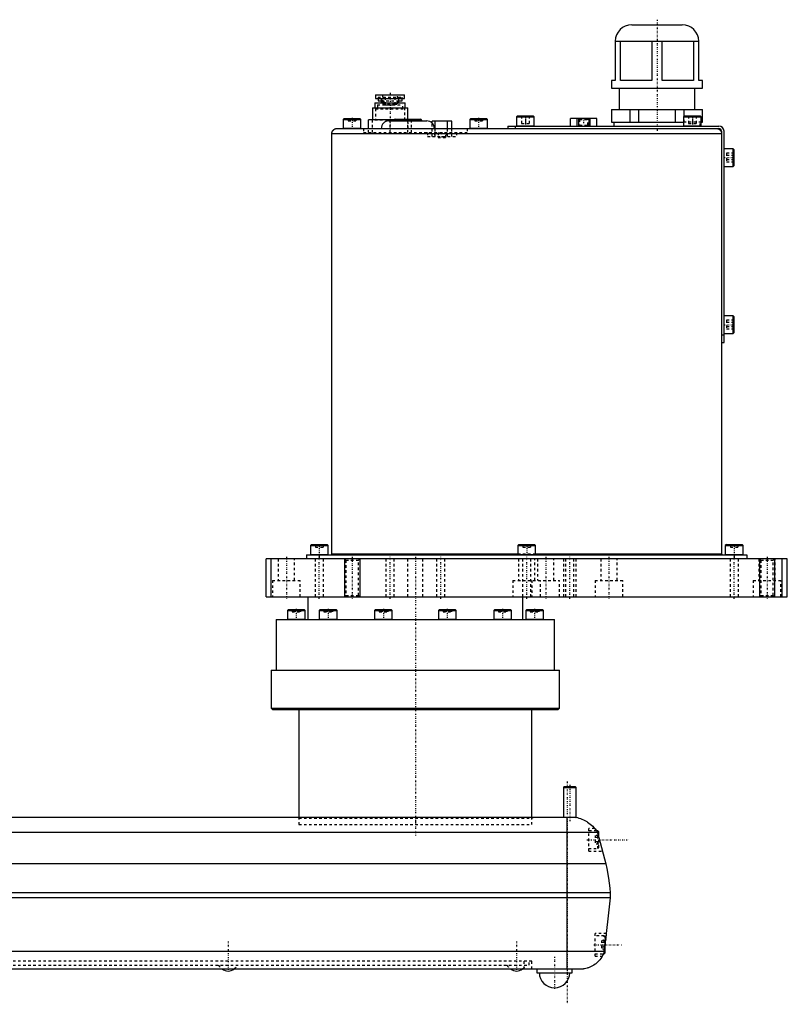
# Model space of a CAD drawing. Extents: x -614 to 147, y -510 to 213.
# Tile 4 of 4: x -156 to 147, y -176 to 213. Entities that reach past the tile are written whole.
import ezdxf

# ---------------------------------------------------------------- set-up
doc = ezdxf.new("R2010")
doc.units = 0
doc.linetypes.add('CENTER', pattern=[1.5, 0.45, -0.5, 0.05, -0.5])
doc.linetypes.add('DASHED', pattern=[2, 1, -1])
for name, color, linetype in [('AM_0', 7, 'CONTINUOUS'), ('AM_10', 7, 'CONTINUOUS'), ('AM_3', 7, 'DASHED'), ('AM_7', 7, 'CENTER')]:
    doc.layers.add(name, color=color, linetype=linetype)

msp = doc.modelspace()

# ---------------------------------------------------------------- linework, layer by layer
at = {"layer": 'AM_0', "color": 7, "linetype": 'CONTINUOUS'}
for p, q in [((85.5, 211), (105.5, 211)), ((79, 204.5), (112, 204.5)), ((79, 204.5), (79, 189)), ((81.02, 189), (81.02, 204.5)), ((93.48, 204.5), (93.48, 189)), ((97.52, 189), (97.52, 204.5)), ((109.98, 204.5), (109.98, 189)), ((112, 189), (112, 204.5)), ((77.5, 189), (77.5, 186)), ((79, 189), (77.5, 189)), ((93.48, 189), (81.02, 189)), ((109.98, 189), (97.52, 189)), ((113.5, 189), (112, 189)), ((113.5, 186), (113.5, 189)), ((-15.75, 183.3), (-15.75, 181.8)), ((-15.75, 183.3), (-4.25, 183.3)), ((-4.25, 181.8), (-4.25, 183.3)), ((77.5, 186), (113.5, 186)), ((80.5, 186), (80.5, 177.5)), ((110.5, 177.5), (110.5, 186)), ((-16, 180.1), (-16, 178.2)), ((-16, 180.1), (-4, 180.1)), ((-15.75, 181.8), (-4.25, 181.8)), ((-14.75, 181.8), (-14.75, 180.9)), ((-14.75, 180.9), (-13.5, 180.9)), ((-13.5, 181.8), (-13.5, 180.1)), ((-6.5, 180.1), (-6.5, 181.8)), ((-6.5, 180.9), (-5.25, 180.9)), ((-5.25, 180.9), (-5.25, 181.8)), ((-4, 178.2), (-4, 180.1)), ((-17, 178.2), (-17, 173.4)), ((-17, 178.2), (-3, 178.2)), ((-3, 173.7), (-3, 178.2)), ((77.5, 177.5), (77.5, 172.5)), ((77.5, 177.5), (113.5, 177.5)), ((77.61, 172.5), (77.61, 177.5)), ((84.81, 177.5), (84.81, 172.5)), ((88.31, 172.5), (88.31, 177.5)), ((102.69, 177.5), (102.69, 172.5)), ((106.19, 174.79), (106.19, 177.5)), ((113.39, 177.5), (113.39, 172.5)), ((113.5, 172.5), (113.5, 177.5)), ((-28.1, 174), (-28.5, 173.6)), ((-28.5, 173.6), (-28.5, 170.1)), ((-28.5, 173.6), (-21.5, 173.6)), ((-28.1, 174), (-21.9, 174)), ((-21.5, 173.6), (-21.9, 174)), ((-21.5, 170.1), (-21.5, 173.6)), ((-18.5, 170), (-18.5, 173.4)), ((-8.46, 173.4), (-18.5, 173.4)), ((-10.5, 173), (4.5, 173)), ((-10, 173), (-10, 173.4)), ((-8.5, 173.2), (-8.5, 173)), ((-8.5, 173.2), (2.5, 173.2)), ((-8, 173.7), (2, 173.7)), ((2.5, 173), (2.5, 173.2)), ((6.6, 172.14), (6.6, 172.9)), ((14.41, 172.9), (6.6, 172.9)), ((7.84, 170), (7.84, 172.9)), ((12.65, 170), (12.65, 172.9)), ((14.41, 170), (14.41, 172.9)), ((21.9, 174), (21.5, 173.6)), ((21.5, 173.6), (21.5, 170.1)), ((21.5, 173.6), (28.5, 173.6)), ((21.9, 174), (28.1, 174)), ((28.5, 173.6), (28.1, 174)), ((28.5, 170.1), (28.5, 173.6)), ((40.4, 175), (40, 174.6)), ((40, 174.6), (40, 171.1)), ((40, 174.6), (47, 174.6)), ((40.4, 175), (46.6, 175)), ((47, 174.6), (46.6, 175)), ((47, 171.1), (47, 174.6)), ((71.7, 174), (61.3, 174)), ((61.3, 171), (61.3, 174)), ((63.9, 171), (63.9, 174)), ((69.1, 171), (69.1, 174)), ((71.7, 171), (71.7, 174)), ((77.5, 172.5), (106.01, 172.5)), ((78.5, 172.5), (78.5, 171)), ((106.4, 175), (106, 174.6)), ((106, 174.6), (106, 171.1)), ((106, 174.6), (113, 174.6)), ((106.4, 175), (112.6, 175)), ((113, 174.6), (112.6, 175)), ((113, 171.1), (113, 174.6)), ((113, 172.5), (113.5, 172.5)), ((-33, 2), (-33, 168)), ((-33, 168), (121, 168)), ((-31, 170), (120, 170)), ((-28.5, 170.1), (-21.5, 170.1)), ((21.5, 170.1), (28.5, 170.1)), ((36.5, 171), (36.5, 170)), ((36.5, 171), (120, 171)), ((39.5, 171), (39.5, 170)), ((40, 171.1), (47, 171.1)), ((106, 171.1), (113, 171.1)), ((121, 169), (121, 2)), ((122, 85.5), (122, 169)), ((125.6, 162), (122.1, 162)), ((122.1, 155), (122.1, 162)), ((126, 161.6), (125.6, 162)), ((125.6, 155), (125.6, 162)), ((126, 155.4), (126, 161.6)), ((122.1, 155), (125.6, 155)), ((125.6, 155), (126, 155.4)), ((125.6, 96), (122.1, 96)), ((122.1, 89), (122.1, 96)), ((126, 95.6), (125.6, 96)), ((125.6, 89), (125.6, 96)), ((126, 89.4), (126, 95.6)), ((121, 88.5), (122, 88.5)), ((122.1, 89), (125.6, 89)), ((125.6, 89), (126, 89.4)), ((121, 85.5), (122, 85.5)), ((-41.1, 5.6), (-41.5, 5.2)), ((-41.5, 5.2), (-41.5, 1.7)), ((-41.5, 5.2), (-34.5, 5.2)), ((-41.1, 5.6), (-34.9, 5.6)), ((-34.5, 5.2), (-34.9, 5.6)), ((-34.5, 1.7), (-34.5, 5.2)), ((40.9, 5.6), (40.5, 5.2)), ((40.5, 5.2), (40.5, 1.7)), ((40.5, 5.2), (47.5, 5.2)), ((40.9, 5.6), (47.1, 5.6)), ((47.5, 5.2), (47.1, 5.6)), ((47.5, 1.7), (47.5, 5.2)), ((122.9, 5.6), (122.5, 5.2)), ((122.5, 5.2), (122.5, 1.7)), ((122.5, 5.2), (129.5, 5.2)), ((122.9, 5.6), (129.1, 5.6)), ((129.5, 5.2), (129.1, 5.6)), ((129.5, 1.7), (129.5, 5.2)), ((-59, -15), (-59, 0)), ((147, 0), (-59, 0)), ((-57, -15), (-57, 0)), ((-43, 1.6), (-43, 0)), ((-43, 1.6), (131, 1.6)), ((-41.5, 1.7), (-34.5, 1.7)), ((-38, 1.6), (-38, 0)), ((-33, 2), (40.5, 2)), ((40.5, 1.7), (47.5, 1.7)), ((47.5, 2), (121, 2)), ((122.5, 1.7), (129.5, 1.7)), ((126, 1.6), (126, 0)), ((131, 1.6), (131, 0)), ((145, -15), (145, 0)), ((147, -15), (147, 0)), ((-59, -15), (147, -15)), ((-42.5, -15), (-42.5, -24)), ((42.5, -24), (42.5, -15)), ((-50.19, -20), (-50.59, -20.4)), ((-50.59, -20.4), (-50.59, -23.9)), ((-50.59, -20.4), (-43.59, -20.4)), ((-50.19, -20), (-43.99, -20)), ((-43.59, -20.4), (-43.99, -20)), ((-43.59, -23.9), (-43.59, -20.4)), ((-37.57, -20), (-37.97, -20.4)), ((-37.97, -20.4), (-37.97, -23.9)), ((-37.97, -20.4), (-30.97, -20.4)), ((-37.57, -20), (-31.37, -20)), ((-30.97, -20.4), (-31.37, -20)), ((-30.97, -23.9), (-30.97, -20.4)), ((-15.72, -20), (-16.12, -20.4)), ((-16.12, -20.4), (-16.12, -23.9)), ((-16.12, -20.4), (-9.12, -20.4)), ((-15.72, -20), (-9.52, -20)), ((-9.12, -20.4), (-9.52, -20)), ((-9.12, -23.9), (-9.12, -20.4)), ((9.52, -20), (9.12, -20.4)), ((9.12, -20.4), (9.12, -23.9)), ((9.12, -20.4), (16.12, -20.4)), ((9.52, -20), (15.72, -20)), ((16.12, -20.4), (15.72, -20)), ((16.12, -23.9), (16.12, -20.4)), ((31.37, -20), (30.97, -20.4)), ((30.97, -20.4), (30.97, -23.9)), ((30.97, -20.4), (37.97, -20.4)), ((31.37, -20), (37.57, -20)), ((37.97, -20.4), (37.57, -20)), ((37.97, -23.9), (37.97, -20.4)), ((43.99, -20), (43.59, -20.4)), ((43.59, -20.4), (43.59, -23.9)), ((43.59, -20.4), (50.59, -20.4)), ((43.99, -20), (50.19, -20)), ((50.59, -20.4), (50.19, -20)), ((50.59, -23.9), (50.59, -20.4)), ((-55, -24), (-55, -44)), ((-55, -24), (55, -24)), ((-50.59, -23.9), (-43.59, -23.9)), ((-37.97, -23.9), (-30.97, -23.9)), ((-16.12, -23.9), (-9.12, -23.9)), ((9.12, -23.9), (16.12, -23.9)), ((30.97, -23.9), (37.97, -23.9)), ((43.59, -23.9), (50.59, -23.9)), ((55, -44), (55, -24)), ((-57, -44), (-57, -59)), ((-57, -44), (57, -44)), ((57, -59), (57, -44)), ((-57, -59), (-56.5, -59.5)), ((-57, -59), (57, -59)), ((-56.5, -59.5), (56.5, -59.5)), ((-46, -59.5), (-46, -102)), ((46, -102), (46, -59.5)), ((56.5, -59.5), (57, -59)), ((58.8, -90), (58.5, -90.3)), ((58.5, -90.3), (58.5, -102)), ((58.5, -90.3), (63.5, -90.3)), ((58.8, -90), (63.2, -90)), ((63.5, -90.3), (63.2, -90)), ((63.5, -102.15), (63.5, -90.3)), ((-331, -102), (62.5, -102)), ((60, -162), (60, -102)), ((72, -108.15), (-340.5, -108.15)), ((72.1, -107.5), (71.6, -107.5)), ((72, -108.15), (75.25, -120.5)), ((72.5, -107.9), (72.1, -107.5)), ((72.1, -108.53), (72.1, -107.5)), ((72.5, -110.04), (72.5, -107.9)), ((75.25, -120.5), (-343.75, -120.5)), ((77, -132), (-345.5, -132)), ((77, -132), (77, -134)), ((77, -134), (-345.5, -134)), ((77, -134), (74.65, -155.2)), ((74.65, -155.2), (-343.15, -155.2)), ((74.6, -156), (74.6, -155.35)), ((74.6, -156), (75, -155.6)), ((75, -155.6), (75, -152.04)), ((74.35, -156), (74.6, -156)), ((-335, -162), (66.5, -162)), ((48, -162), (48, -163.5)), ((62, -163.5), (62, -162)), ((48, -163.5), (62, -163.5))]:
    msp.add_line(p, q, dxfattribs=at)
for points in [[(-33, 168, 0), (-33, 168.01, 0), (-33, 168.04, 0), (-33, 168.07, 0), (-33, 168.09, 0), (-33, 168.1, 0), (-33, 168.13, 0), (-32.99, 168.16, 0), (-32.99, 168.19, 0), (-32.99, 168.22, 0), (-32.98, 168.25, 0), (-32.98, 168.26, 0), (-32.98, 168.28, 0), (-32.98, 168.3, 0), (-32.97, 168.33, 0), (-32.97, 168.36, 0), (-32.96, 168.39, 0), (-32.96, 168.42, 0), (-32.95, 168.43, 0), (-32.95, 168.45, 0), (-32.94, 168.48, 0), (-32.94, 168.5, 0), (-32.93, 168.52, 0), (-32.93, 168.53, 0), (-32.92, 168.56, 0), (-32.91, 168.59, 0), (-32.91, 168.6, 0), (-32.9, 168.62, 0), (-32.89, 168.64, 0), (-32.88, 168.67, 0), (-32.87, 168.7, 0), (-32.86, 168.72, 0), (-32.85, 168.75, 0), (-32.85, 168.77, 0), (-32.84, 168.78, 0), (-32.83, 168.81, 0), (-32.82, 168.83, 0), (-32.81, 168.86, 0), (-32.79, 168.88, 0), (-32.78, 168.91, 0), (-32.77, 168.92, 0), (-32.77, 168.94, 0), (-32.75, 168.96, 0), (-32.74, 168.99, 0), (-32.72, 169.01, 0), (-32.71, 169.04, 0), (-32.69, 169.06, 0), (-32.69, 169.07, 0), (-32.68, 169.09, 0), (-32.66, 169.11, 0), (-32.65, 169.14, 0), (-32.63, 169.16, 0), (-32.61, 169.18, 0), (-32.6, 169.21, 0), (-32.59, 169.22, 0), (-32.58, 169.23, 0), (-32.56, 169.25, 0), (-32.54, 169.27, 0), (-32.52, 169.3, 0), (-32.5, 169.32, 0), (-32.48, 169.34, 0), (-32.47, 169.35, 0), (-32.46, 169.36, 0), (-32.44, 169.38, 0), (-32.42, 169.4, 0), (-32.41, 169.41, 0), (-32.4, 169.42, 0), (-32.38, 169.44, 0), (-32.36, 169.46, 0), (-32.35, 169.47, 0), (-32.34, 169.48, 0), (-32.32, 169.5, 0), (-32.3, 169.52, 0), (-32.27, 169.54, 0), (-32.25, 169.56, 0), (-32.23, 169.58, 0), (-32.22, 169.59, 0), (-32.21, 169.6, 0), (-32.18, 169.61, 0), (-32.16, 169.63, 0), (-32.14, 169.65, 0), (-32.11, 169.66, 0), (-32.09, 169.68, 0), (-32.07, 169.69, 0), (-32.06, 169.69, 0), (-32.04, 169.71, 0), (-32.01, 169.72, 0), (-31.92, 169.77, 0), (-31.77, 169.85, 0), (-31.6, 169.91, 0), (-31.52, 169.93, 0), (-31.43, 169.95, 0), (-31.26, 169.98, 0), (-31.09, 170, 0), (-31, 170, 0)], [(119, 170, 0), (119.09, 170, 0), (119.26, 169.98, 0), (119.43, 169.95, 0), (119.52, 169.93, 0), (119.6, 169.91, 0), (119.77, 169.85, 0), (119.92, 169.77, 0), (120.01, 169.72, 0), (120.04, 169.71, 0), (120.06, 169.69, 0), (120.07, 169.69, 0), (120.09, 169.68, 0), (120.11, 169.66, 0), (120.14, 169.65, 0), (120.16, 169.63, 0), (120.18, 169.61, 0), (120.21, 169.6, 0), (120.22, 169.59, 0), (120.23, 169.58, 0), (120.25, 169.56, 0), (120.27, 169.54, 0), (120.3, 169.52, 0), (120.32, 169.5, 0), (120.34, 169.48, 0), (120.35, 169.47, 0), (120.36, 169.46, 0), (120.38, 169.44, 0), (120.4, 169.42, 0), (120.41, 169.41, 0), (120.42, 169.4, 0), (120.44, 169.38, 0), (120.46, 169.36, 0), (120.47, 169.35, 0), (120.48, 169.34, 0), (120.5, 169.32, 0), (120.52, 169.3, 0), (120.54, 169.27, 0), (120.56, 169.25, 0), (120.58, 169.23, 0), (120.59, 169.22, 0), (120.6, 169.21, 0), (120.61, 169.18, 0), (120.63, 169.16, 0), (120.65, 169.14, 0), (120.66, 169.11, 0), (120.68, 169.09, 0), (120.69, 169.07, 0), (120.69, 169.06, 0), (120.71, 169.04, 0), (120.72, 169.01, 0), (120.74, 168.99, 0), (120.75, 168.96, 0), (120.77, 168.94, 0), (120.77, 168.92, 0), (120.78, 168.91, 0), (120.79, 168.88, 0), (120.81, 168.86, 0), (120.82, 168.83, 0), (120.83, 168.81, 0), (120.84, 168.78, 0), (120.85, 168.77, 0), (120.85, 168.75, 0), (120.86, 168.72, 0), (120.87, 168.7, 0), (120.88, 168.67, 0), (120.89, 168.64, 0), (120.9, 168.62, 0), (120.91, 168.6, 0), (120.91, 168.59, 0), (120.92, 168.56, 0), (120.93, 168.53, 0), (120.93, 168.52, 0), (120.94, 168.5, 0), (120.94, 168.48, 0), (120.95, 168.45, 0), (120.95, 168.43, 0), (120.96, 168.42, 0), (120.96, 168.39, 0), (120.97, 168.36, 0), (120.97, 168.33, 0), (120.98, 168.3, 0), (120.98, 168.28, 0), (120.98, 168.26, 0), (120.98, 168.25, 0), (120.99, 168.22, 0), (120.99, 168.19, 0), (120.99, 168.16, 0), (121, 168.13, 0), (121, 168.1, 0), (121, 168.09, 0), (121, 168.07, 0), (121, 168.04, 0), (121, 168.01, 0), (121, 168, 0)], [(-33.4, 1.6, 0), (-33.38, 1.6, 0), (-33.35, 1.6, 0), (-33.31, 1.61, 0), (-33.3, 1.61, 0), (-33.28, 1.62, 0), (-33.25, 1.63, 0), (-33.22, 1.65, 0), (-33.2, 1.66, 0), (-33.19, 1.66, 0), (-33.19, 1.66, 0), (-33.19, 1.66, 0), (-33.18, 1.66, 0), (-33.18, 1.67, 0), (-33.17, 1.67, 0), (-33.17, 1.67, 0), (-33.16, 1.68, 0), (-33.16, 1.68, 0), (-33.16, 1.68, 0), (-33.15, 1.68, 0), (-33.15, 1.69, 0), (-33.15, 1.69, 0), (-33.14, 1.7, 0), (-33.14, 1.7, 0), (-33.13, 1.7, 0), (-33.13, 1.71, 0), (-33.13, 1.71, 0), (-33.12, 1.71, 0), (-33.12, 1.72, 0), (-33.12, 1.72, 0), (-33.12, 1.72, 0), (-33.11, 1.72, 0), (-33.11, 1.73, 0), (-33.11, 1.73, 0), (-33.1, 1.73, 0), (-33.1, 1.74, 0), (-33.1, 1.74, 0), (-33.09, 1.75, 0), (-33.09, 1.75, 0), (-33.08, 1.75, 0), (-33.08, 1.76, 0), (-33.08, 1.76, 0), (-33.08, 1.76, 0), (-33.07, 1.77, 0), (-33.07, 1.77, 0), (-33.07, 1.78, 0), (-33.06, 1.78, 0), (-33.06, 1.79, 0), (-33.06, 1.79, 0), (-33.06, 1.79, 0), (-33.06, 1.8, 0), (-33.05, 1.8, 0), (-33.05, 1.81, 0), (-33.05, 1.81, 0), (-33.05, 1.82, 0), (-33.04, 1.82, 0), (-33.04, 1.82, 0), (-33.04, 1.83, 0), (-33.04, 1.83, 0), (-33.03, 1.84, 0), (-33.03, 1.84, 0), (-33.03, 1.85, 0), (-33.03, 1.85, 0), (-33.03, 1.86, 0), (-33.03, 1.86, 0), (-33.02, 1.87, 0), (-33.02, 1.87, 0), (-33.02, 1.88, 0), (-33.02, 1.88, 0), (-33.02, 1.88, 0), (-33.02, 1.89, 0), (-33.01, 1.89, 0), (-33.01, 1.9, 0), (-33.01, 1.9, 0), (-33.01, 1.9, 0), (-33.01, 1.91, 0), (-33.01, 1.91, 0), (-33.01, 1.92, 0), (-33.01, 1.92, 0), (-33.01, 1.93, 0), (-33.01, 1.93, 0), (-33, 1.94, 0), (-33, 1.94, 0), (-33, 1.95, 0), (-33, 1.95, 0), (-33, 1.96, 0), (-33, 1.96, 0), (-33, 1.97, 0), (-33, 1.97, 0), (-33, 1.98, 0), (-33, 1.98, 0), (-33, 1.99, 0), (-33, 1.99, 0), (-33, 2, 0), (-33, 2, 0)], [(121, 2, 0), (121, 2, 0), (121, 1.99, 0), (121, 1.99, 0), (121, 1.98, 0), (121, 1.98, 0), (121, 1.97, 0), (121, 1.97, 0), (121, 1.96, 0), (121, 1.96, 0), (121, 1.95, 0), (121, 1.95, 0), (121, 1.94, 0), (121, 1.94, 0), (121.01, 1.93, 0), (121.01, 1.93, 0), (121.01, 1.92, 0), (121.01, 1.92, 0), (121.01, 1.91, 0), (121.01, 1.91, 0), (121.01, 1.9, 0), (121.01, 1.9, 0), (121.01, 1.9, 0), (121.01, 1.89, 0), (121.02, 1.89, 0), (121.02, 1.88, 0), (121.02, 1.88, 0), (121.02, 1.88, 0), (121.02, 1.87, 0), (121.02, 1.87, 0), (121.03, 1.86, 0), (121.03, 1.86, 0), (121.03, 1.85, 0), (121.03, 1.85, 0), (121.03, 1.84, 0), (121.03, 1.84, 0), (121.04, 1.83, 0), (121.04, 1.83, 0), (121.04, 1.82, 0), (121.04, 1.82, 0), (121.05, 1.82, 0), (121.05, 1.81, 0), (121.05, 1.81, 0), (121.05, 1.8, 0), (121.06, 1.8, 0), (121.06, 1.79, 0), (121.06, 1.79, 0), (121.06, 1.79, 0), (121.06, 1.78, 0), (121.07, 1.78, 0), (121.07, 1.77, 0), (121.07, 1.77, 0), (121.08, 1.76, 0), (121.08, 1.76, 0), (121.08, 1.76, 0), (121.08, 1.75, 0), (121.09, 1.75, 0), (121.09, 1.75, 0), (121.1, 1.74, 0), (121.1, 1.74, 0), (121.1, 1.73, 0), (121.11, 1.73, 0), (121.11, 1.73, 0), (121.11, 1.72, 0), (121.12, 1.72, 0), (121.12, 1.72, 0), (121.12, 1.72, 0), (121.12, 1.71, 0), (121.13, 1.71, 0), (121.13, 1.71, 0), (121.13, 1.7, 0), (121.14, 1.7, 0), (121.14, 1.7, 0), (121.15, 1.69, 0), (121.15, 1.69, 0), (121.15, 1.68, 0), (121.16, 1.68, 0), (121.16, 1.68, 0), (121.16, 1.68, 0), (121.17, 1.67, 0), (121.17, 1.67, 0), (121.18, 1.67, 0), (121.18, 1.66, 0), (121.19, 1.66, 0), (121.19, 1.66, 0), (121.19, 1.66, 0), (121.2, 1.66, 0), (121.22, 1.65, 0), (121.25, 1.63, 0), (121.28, 1.62, 0), (121.3, 1.61, 0), (121.31, 1.61, 0), (121.35, 1.6, 0), (121.38, 1.6, 0), (121.4, 1.6, 0)], [(62.5, -102, 0), (62.81, -102.04, 0), (63.43, -102.13, 0), (64.05, -102.26, 0), (64.35, -102.34, 0), (64.66, -102.42, 0), (65.26, -102.61, 0), (65.85, -102.83, 0), (66.43, -103.08, 0), (66.99, -103.36, 0), (67.55, -103.67, 0), (67.82, -103.83, 0), (68.09, -104.01, 0), (68.62, -104.38, 0), (69.13, -104.78, 0), (69.63, -105.21, 0), (70.12, -105.68, 0), (70.58, -106.18, 0), (70.8, -106.44, 0), (71.02, -106.7, 0), (71.43, -107.26, 0), (71.82, -107.85, 0), (72, -108.15, 0)], [(70.85, -106.5, 0), (70.85, -106.5, 0), (70.86, -106.51, 0), (70.87, -106.52, 0), (70.88, -106.53, 0), (70.89, -106.54, 0), (70.91, -106.57, 0), (70.94, -106.6, 0), (70.97, -106.64, 0), (71, -106.69, 0), (71.05, -106.74, 0), (71.07, -106.77, 0), (71.09, -106.8, 0), (71.14, -106.86, 0), (71.19, -106.93, 0), (71.25, -107.01, 0), (71.31, -107.09, 0), (71.37, -107.17, 0), (71.4, -107.22, 0), (71.43, -107.26, 0), (71.5, -107.36, 0), (71.56, -107.45, 0), (71.59, -107.5, 0)], [(75.25, -120.5, 0), (75.66, -122.39, 0), (76.35, -126.2, 0), (76.83, -130.06, 0), (77, -132, 0)], [(74.65, -155.2, 0), (74.63, -155.25, 0), (74.6, -155.36, 0), (74.56, -155.47, 0), (74.54, -155.52, 0), (74.52, -155.58, 0), (74.48, -155.68, 0), (74.44, -155.79, 0), (74.4, -155.89, 0), (74.35, -156, 0), (74.31, -156.1, 0), (74.29, -156.15, 0), (74.26, -156.2, 0), (74.22, -156.3, 0), (74.17, -156.4, 0), (74.12, -156.5, 0), (74.07, -156.6, 0), (74.02, -156.7, 0), (73.99, -156.75, 0), (73.97, -156.8, 0), (73.91, -156.9, 0), (73.86, -157, 0), (73.83, -157.04, 0), (73.81, -157.09, 0), (73.75, -157.19, 0), (73.69, -157.28, 0), (73.66, -157.33, 0), (73.64, -157.38, 0), (73.58, -157.47, 0), (73.52, -157.56, 0), (73.3, -157.88, 0), (72.91, -158.4, 0), (72.49, -158.88, 0), (72.04, -159.33, 0), (71.57, -159.75, 0), (71.33, -159.95, 0), (71.09, -160.14, 0), (70.58, -160.49, 0), (70.06, -160.8, 0), (69.53, -161.08, 0), (68.99, -161.32, 0), (68.45, -161.53, 0), (68.17, -161.62, 0), (67.89, -161.71, 0), (67.34, -161.85, 0), (66.78, -161.96, 0), (66.5, -162, 0)], [(74.35, -156, 0), (74.33, -156.05, 0), (74.28, -156.15, 0), (74.24, -156.25, 0), (74.22, -156.29, 0), (74.2, -156.34, 0), (74.16, -156.42, 0), (74.12, -156.5, 0), (74.08, -156.58, 0), (74.05, -156.65, 0), (74.01, -156.71, 0), (74, -156.74, 0), (73.98, -156.77, 0), (73.96, -156.82, 0), (73.93, -156.87, 0), (73.91, -156.9, 0), (73.89, -156.94, 0), (73.88, -156.96, 0), (73.87, -156.97, 0), (73.87, -156.98, 0), (73.86, -156.99, 0), (73.86, -157, 0), (73.86, -157, 0)]]:
    msp.add_polyline3d(points, dxfattribs=at)
for centre, radius, start, end in [((85.5, 204.5), 6.5, 90, 180), ((105.5, 204.5), 6.5, 0, 90), ((-10.5, 170), 3, 90, 180), ((-8, 173.2), 0.5, 90, 180), ((2, 173.2), 0.5, 0, 90), ((4.5, 170), 3, 0, 90), ((-28.4, 170.1), 0.1, 180, 270), ((-21.6, 170.1), 0.1, 270, 0), ((21.6, 170.1), 0.1, 180, 270), ((28.4, 170.1), 0.1, 270, 0), ((40.1, 171.1), 0.1, 180, 270), ((46.9, 171.1), 0.1, 270, 0), ((106.1, 171.1), 0.1, 180, 270), ((112.9, 171.1), 0.1, 270, 0), ((120, 169), 2, 0, 90), ((120, 169), 1, 0, 90), ((122.1, 161.9), 0.1, 90, 180), ((122.1, 155.1), 0.1, 180, 270), ((122.1, 95.9), 0.1, 90, 180), ((122.1, 89.1), 0.1, 180, 270), ((-41.4, 1.7), 0.1, 180, 270), ((-34.6, 1.7), 0.1, 270, 0), ((40.6, 1.7), 0.1, 180, 270), ((47.4, 1.7), 0.1, 270, 0), ((122.6, 1.7), 0.1, 180, 270), ((129.4, 1.7), 0.1, 270, 0), ((-50.49, -23.9), 0.1, 180, 270), ((-43.69, -23.9), 0.1, 270, 0), ((-37.87, -23.9), 0.1, 180, 270), ((-31.07, -23.9), 0.1, 270, 0), ((-16.02, -23.9), 0.1, 180, 270), ((-9.22, -23.9), 0.1, 270, 0), ((9.22, -23.9), 0.1, 180, 270), ((16.02, -23.9), 0.1, 270, 0), ((31.07, -23.9), 0.1, 180, 270), ((37.87, -23.9), 0.1, 270, 0), ((43.69, -23.9), 0.1, 180, 270), ((50.49, -23.9), 0.1, 270, 0), ((-73.18, -157.3), 5.66, 236.1387, 261.6499), ((-74.82, -157.3), 5.66, 278.3501, 303.8613), ((40.82, -157.3), 5.66, 236.1387, 261.6499), ((39.18, -157.3), 5.66, 278.3501, 303.8613), ((55, -163.5), 6, 180, 0)]:
    msp.add_arc(centre, radius, start, end, dxfattribs=at)
at = {"layer": 'AM_10', "color": 7, "linetype": 'CONTINUOUS'}
for p, q in [((64.5, 174), (64.5, 171)), ((68.5, 174), (68.5, 171)), ((-28, 0), (-28, -15)), ((-22, 0), (-22, -15)), ((136, 0), (136, -15)), ((142, 0), (142, -15))]:
    msp.add_line(p, q, dxfattribs=at)
at = {"layer": 'AM_3', "color": 6, "linetype": 'DASHED'}
for p, q in [((-13, 183.3), (-13, 179.8)), ((-7, 179.8), (-7, 183.3)), ((80.5, 186), (110.5, 186)), ((-15.01, 179.3), (-15.01, 177.8)), ((-15.01, 179.3), (-4.99, 179.3)), ((-14.75, 182.4), (-14.75, 181.8)), ((-14.75, 182.4), (-5.25, 182.4)), ((-13.5, 180.9), (-6.5, 180.9)), ((-13, 179.8), (-7, 179.8)), ((-12.5, 180.9), (-12.5, 179.3)), ((-12, 182.4), (-12, 179.4)), ((-12, 179.4), (-8, 179.4)), ((-8, 179.4), (-8, 182.4)), ((-7.5, 179.3), (-7.5, 180.9)), ((-5.25, 181.8), (-5.25, 182.4)), ((-4.99, 177.8), (-4.99, 179.3)), ((-15.77, 177.8), (-15.77, 173.3)), ((-15.77, 177.8), (-4.23, 177.8)), ((-4.23, 173.3), (-4.23, 177.8)), ((-26.5, 174), (-26.5, 173)), ((-26.5, 173), (-23.5, 173)), ((-25, 174), (-25, 173)), ((-23.5, 174), (-23.5, 173)), ((-17, 168.4), (-17, 173.3)), ((-3, 173.3), (-17, 173.3)), ((-10, 168.4), (-10, 173)), ((-1.5, 173.4), (-8.46, 173.4)), ((-7.5, 173.7), (-7.5, 173)), ((-3, 173.4), (-3, 173.7)), ((-3, 168.4), (-3, 173.3)), ((-1.5, 168.4), (-1.5, 173.4)), ((1.5, 173), (1.5, 173.7)), ((6.6, 166.8), (6.6, 172.14)), ((23.5, 174), (23.5, 173)), ((23.5, 173), (26.5, 173)), ((25, 174), (25, 173)), ((26.5, 174), (26.5, 173)), ((42, 175), (42, 172)), ((42, 172), (45, 172)), ((43.5, 175), (43.5, 172)), ((45, 175), (45, 172)), ((64.5, 174), (64.88, 173.62)), ((64.88, 171.38), (64.5, 171)), ((64.88, 173.62), (64.88, 171.38)), ((64.88, 173.62), (68.12, 173.62)), ((64.88, 171.38), (68.12, 171.38)), ((68.12, 173.62), (68.5, 174)), ((68.12, 171.38), (68.12, 173.62)), ((68.5, 171), (68.12, 171.38)), ((113, 172.5), (106.01, 172.5)), ((106.19, 172.5), (106.19, 174.79)), ((108, 175), (108, 172)), ((108, 172), (111, 172)), ((109.5, 175), (109.5, 172)), ((111, 175), (111, 172)), ((112.5, 171), (112.5, 172.5)), ((-20.5, 170), (-20.5, 168.4)), ((-20.5, 168.4), (20.5, 168.4)), ((-18.5, 168.4), (-18.5, 170)), ((4.8, 168.4), (4.8, 166.8)), ((7.58, 168.4), (7.58, 166.8)), ((7.62, 168.4), (7.62, 166.8)), ((7.84, 166.8), (7.84, 170)), ((8.95, 168.4), (8.95, 166.4)), ((12.05, 166.4), (12.05, 168.4)), ((12.18, 168.4), (12.18, 166.8)), ((12.22, 168.4), (12.22, 166.8)), ((12.65, 166.8), (12.65, 170)), ((14.41, 166.8), (14.41, 170)), ((16.2, 168.4), (16.2, 166.8)), ((20.5, 170), (20.5, 168.4)), ((4.8, 166.8), (16.2, 166.8)), ((8.95, 166.4), (12.05, 166.4)), ((126, 160.23), (123, 160.23)), ((123, 160.23), (123, 156.77)), ((126, 159.37), (123, 159.37)), ((126, 157.63), (123, 157.63)), ((126, 156.77), (123, 156.77)), ((126, 94.23), (123, 94.23)), ((123, 94.23), (123, 90.77)), ((126, 93.37), (123, 93.37)), ((126, 91.63), (123, 91.63)), ((126, 90.77), (123, 90.77)), ((-39.5, 5.6), (-39.5, 4.6)), ((-39.5, 4.6), (-36.5, 4.6)), ((-38, 5.6), (-38, 4.6)), ((-36.5, 5.6), (-36.5, 4.6)), ((42.5, 5.6), (42.5, 4.6)), ((42.5, 4.6), (45.5, 4.6)), ((44, 5.6), (44, 4.6)), ((45.5, 5.6), (45.5, 4.6)), ((124.5, 5.6), (124.5, 4.6)), ((124.5, 4.6), (127.5, 4.6)), ((126, 5.6), (126, 4.6)), ((127.5, 5.6), (127.5, 4.6)), ((-54.25, 0), (-54.25, -8.5)), ((-47.75, -8.5), (-47.75, 0)), ((-39.65, 0), (-39.65, -15)), ((-36.35, -15), (-36.35, 0)), ((-28, 0), (-27.46, -0.54)), ((-22.54, -0.54), (-22, 0)), ((-11.65, 0), (-11.65, -15)), ((-8.35, -15), (-8.35, 0)), ((-3, -15), (-3, 0)), ((3, -15), (3, 0)), ((8.35, 0), (8.35, -15)), ((11.65, -15), (11.65, 0)), ((40.5, 2), (47.5, 2)), ((40.75, 0), (40.75, -8.5)), ((42.35, 0), (42.35, -15)), ((45.65, -15), (45.65, 0)), ((47.25, -8.5), (47.25, 0)), ((48.25, 0), (48.25, -8.5)), ((54.75, -8.5), (54.75, 0)), ((58.5, 0), (58.5, -15)), ((59.35, 0), (59.35, -15)), ((62.65, -15), (62.65, 0)), ((63.5, -15), (63.5, 0)), ((73.25, 0), (73.25, -8.5)), ((79.75, -8.5), (79.75, 0)), ((124.35, 0), (124.35, -15)), ((127.65, -15), (127.65, 0)), ((135.75, 0), (135.75, -8.5)), ((141.46, -0.54), (142, 0)), ((142.25, -8.5), (142.25, 0)), ((-27.46, -0.54), (-27.46, -14.46)), ((-27.46, -0.54), (-22.54, -0.54)), ((-22.54, -14.46), (-22.54, -0.54)), ((136, 0), (136.54, -0.54)), ((136.54, -0.54), (136.54, -14.46)), ((136.54, -0.54), (141.46, -0.54)), ((141.46, -14.46), (141.46, -0.54)), ((-56.5, -8.5), (-56.5, -15)), ((-56.5, -8.5), (-45.5, -8.5)), ((-45.5, -15), (-45.5, -8.5)), ((38.5, -8.5), (38.5, -15)), ((38.5, -8.5), (57, -8.5)), ((46, -8.5), (46, -15)), ((49.5, -15), (49.5, -8.5)), ((57, -15), (57, -8.5)), ((71, -8.5), (71, -15)), ((71, -8.5), (82, -8.5)), ((82, -15), (82, -8.5)), ((133.5, -8.5), (133.5, -15)), ((133.5, -8.5), (144.5, -8.5)), ((144.5, -15), (144.5, -8.5)), ((-27.46, -14.46), (-28, -15)), ((-27.46, -14.46), (-22.54, -14.46)), ((-22, -15), (-22.54, -14.46)), ((136.54, -14.46), (136, -15)), ((136.54, -14.46), (141.46, -14.46)), ((142, -15), (141.46, -14.46)), ((-48.76, -20), (-48.76, -21)), ((-48.76, -21), (-45.42, -21)), ((-48.31, -20), (-48.31, -21)), ((-47.54, -20), (-47.54, -21)), ((-46.64, -20), (-46.64, -21)), ((-45.86, -20), (-45.86, -21)), ((-45.42, -20), (-45.42, -21)), ((-37.85, -20.4), (-30.97, -20.4)), ((-36.14, -20), (-36.14, -21)), ((-36.14, -21), (-32.8, -21)), ((-35.7, -20), (-35.7, -21)), ((-34.92, -20), (-34.92, -21)), ((-34.02, -20), (-34.02, -21)), ((-33.25, -20), (-33.25, -21)), ((-32.8, -20), (-32.8, -21)), ((-14.29, -20), (-14.29, -21)), ((-14.29, -21), (-10.94, -21)), ((-13.84, -20), (-13.84, -21)), ((-13.07, -20), (-13.07, -21)), ((-12.17, -20), (-12.17, -21)), ((-11.39, -20), (-11.39, -21)), ((-10.94, -20), (-10.94, -21)), ((10.94, -20), (10.94, -21)), ((10.94, -21), (14.29, -21)), ((11.39, -20), (11.39, -21)), ((12.17, -20), (12.17, -21)), ((13.07, -20), (13.07, -21)), ((13.84, -20), (13.84, -21)), ((14.29, -20), (14.29, -21)), ((31.09, -20.4), (37.97, -20.4)), ((32.8, -20), (32.8, -21)), ((32.8, -21), (36.14, -21)), ((33.25, -20), (33.25, -21)), ((34.02, -20), (34.02, -21)), ((34.92, -20), (34.92, -21)), ((35.7, -20), (35.7, -21)), ((36.14, -20), (36.14, -21)), ((45.42, -20), (45.42, -21)), ((45.42, -21), (48.76, -21)), ((45.86, -20), (45.86, -21)), ((46.64, -20), (46.64, -21)), ((47.54, -20), (47.54, -21)), ((48.31, -20), (48.31, -21)), ((48.76, -20), (48.76, -21)), ((-37.85, -23.9), (-30.97, -23.9)), ((31.09, -23.9), (37.97, -23.9)), ((-46.5, -102), (-46, -102.5)), ((-46, -102), (-46, -105)), ((-46, -102.5), (46, -102.5)), ((-46, -105), (46, -105)), ((-46, -105), (46, -105)), ((46, -102.5), (46.5, -102)), ((46, -105), (46, -102)), ((70.85, -106.5), (68.5, -106.5)), ((68.5, -115.5), (68.5, -106.5)), ((71.6, -107.5), (68.5, -107.5)), ((72, -108.15), (73.93, -115.5)), ((72.1, -114.5), (72.1, -108.53)), ((72.5, -109.27), (71, -109.27)), ((71, -109.27), (71, -112.73)), ((72.5, -110.13), (71, -110.13)), ((72.5, -111.87), (71, -111.87)), ((72.5, -112.73), (71, -112.73)), ((72.5, -114.1), (72.5, -110.04)), ((68.5, -114.5), (72.1, -114.5)), ((68.5, -115.5), (73.93, -115.5)), ((72.1, -114.5), (72.5, -114.1)), ((75.45, -148), (71, -148)), ((71, -157), (71, -148)), ((74.6, -149), (71, -149)), ((75, -150.77), (73.5, -150.77)), ((73.5, -150.77), (73.5, -154.23)), ((75, -151.63), (73.5, -151.63)), ((75, -149.4), (74.6, -149)), ((74.6, -155.35), (74.6, -149)), ((75.45, -148), (74.65, -155.2)), ((75, -152.04), (75, -149.4)), ((75, -153.37), (73.5, -153.37)), ((75, -154.23), (73.5, -154.23)), ((46, -159), (-194, -159)), ((43, -162), (43, -159)), ((45, -160.5), (45, -159)), ((46, -162), (46, -159)), ((71, -156), (74.35, -156)), ((71, -157), (73.86, -157)), ((-193, -160.5), (45, -160.5))]:
    msp.add_line(p, q, dxfattribs=at)
for points in [[(62.5, -102, 0), (62.55, -102.01, 0), (62.65, -102.02, 0), (62.74, -102.03, 0), (62.78, -102.03, 0), (62.83, -102.04, 0), (62.91, -102.05, 0), (62.99, -102.06, 0), (63.07, -102.07, 0), (63.14, -102.08, 0), (63.2, -102.09, 0), (63.23, -102.1, 0), (63.26, -102.1, 0), (63.31, -102.11, 0), (63.36, -102.12, 0), (63.4, -102.13, 0), (63.43, -102.13, 0), (63.46, -102.14, 0), (63.47, -102.14, 0), (63.48, -102.14, 0), (63.49, -102.14, 0), (63.5, -102.15, 0), (63.5, -102.15, 0)], [(71.59, -107.5, 0), (71.66, -107.6, 0), (71.79, -107.8, 0), (71.93, -108.03, 0), (72, -108.15, 0)], [(74.65, -155.2, 0), (74.64, -155.23, 0), (74.63, -155.28, 0), (74.61, -155.32, 0), (74.6, -155.35, 0), (74.59, -155.37, 0), (74.57, -155.42, 0), (74.56, -155.47, 0), (74.54, -155.51, 0), (74.52, -155.56, 0), (74.51, -155.6, 0), (74.5, -155.63, 0), (74.49, -155.65, 0), (74.47, -155.69, 0), (74.46, -155.73, 0), (74.44, -155.78, 0), (74.43, -155.82, 0), (74.41, -155.86, 0), (74.4, -155.88, 0), (74.39, -155.9, 0), (74.37, -155.94, 0), (74.36, -155.98, 0), (74.35, -156, 0)], [(74.35, -156, 0), (74.33, -156.05, 0), (74.28, -156.15, 0), (74.24, -156.25, 0), (74.22, -156.29, 0), (74.2, -156.34, 0), (74.16, -156.42, 0), (74.12, -156.5, 0), (74.08, -156.58, 0), (74.05, -156.65, 0), (74.01, -156.71, 0), (74, -156.74, 0), (73.98, -156.77, 0), (73.96, -156.82, 0), (73.93, -156.87, 0), (73.91, -156.9, 0), (73.89, -156.94, 0), (73.88, -156.96, 0), (73.87, -156.97, 0), (73.87, -156.98, 0), (73.86, -156.99, 0), (73.86, -157, 0), (73.86, -157, 0)]]:
    msp.add_polyline3d(points, dxfattribs=at)
for centre, start, end in [((-73.18, -157.3), 214.4281, 236.1387), ((-74.82, -157.3), 303.8613, 325.5719), ((40.82, -157.3), 214.4281, 236.1387), ((39.18, -157.3), 303.8613, 325.5719)]:
    msp.add_arc(centre, 5.66, start, end, dxfattribs=at)
at = {"layer": 'AM_7', "color": 4, "linetype": 'CENTER'}
for p, q in [((95.5, 213), (95.5, 169)), ((-10, 184.04), (-10, 167.66)), ((43.5, 175.2), (43.5, 170.8)), ((109.5, 175.2), (109.5, 170.8)), ((-25, 174.2), (-25, 169.8)), ((-3, 173.88), (-3, 169.81)), ((25, 174.2), (25, 169.8)), ((66.5, 174.15), (66.5, 170.85)), ((10.5, 168.5), (10.5, 166.3)), ((121.8, 158.5), (126.2, 158.5)), ((121.8, 92.5), (126.2, 92.5)), ((-38, 5.8), (-38, 1.4)), ((44, 5.8), (44, 1.4)), ((126, 5.8), (126, 1.4)), ((-51, 0.75), (-51, -15.75)), ((-38, -15.75), (-38, 0.75)), ((-25, 0.75), (-25, -15.75)), ((-10, -15.75), (-10, 0.75)), ((0, 0.75), (0, -109.5)), ((10, -15.75), (10, 0.75)), ((44, -15.75), (44, 0.75)), ((51.5, 0.75), (51.5, -15.75)), ((61, -15.75), (61, 0.75)), ((76.5, 0.75), (76.5, -15.75)), ((126, -15.75), (126, 0.75)), ((139, 0.75), (139, -15.75)), ((-47.09, -19.8), (-47.09, -24.2)), ((-34.47, -19.8), (-34.47, -24.2)), ((-12.62, -19.8), (-12.62, -24.2)), ((12.62, -19.8), (12.62, -24.2)), ((34.47, -19.8), (34.47, -24.2)), ((47.09, -19.8), (47.09, -24.2)), ((60, -88), (60, -176)), ((61, -89.35), (61, -103.65)), ((0, -101.85), (0, -105.15)), ((67.75, -111), (84.25, -111)), ((-74, -151.14), (-74, -163.46)), ((40, -151.14), (40, -163.46)), ((70.5, -152.5), (81.5, -152.5)), ((55, -157.2), (55, -169.88)), ((48.7, -163.5), (61.3, -163.5))]:
    msp.add_line(p, q, dxfattribs=at)

doc.saveas('drawing.dxf')
